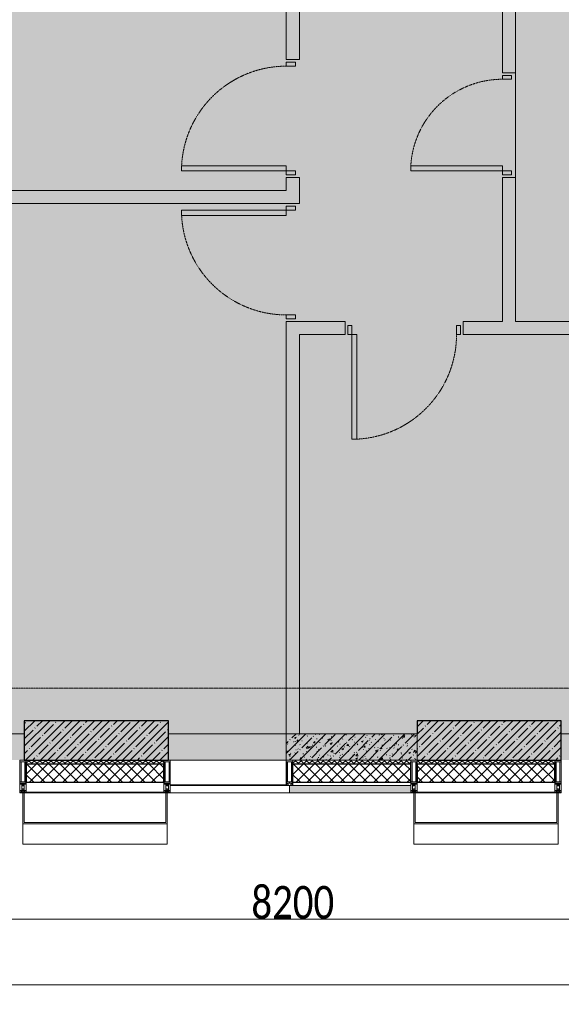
# Model space of a CAD drawing. Header units: millimetres. Extents: x -542966 to 178656, y -69521 to 267189.
# Tile 92 of 256: x -190288 to -186153, y 223020 to 230541. Entities that reach past the tile are written whole.
import ezdxf

# ---------------------------------------------------------------- set-up
doc = ezdxf.new("R2010")
doc.units = ezdxf.units.MM
doc.linetypes.add('-D1-02х01', pattern=[3, 2, -1])
doc.linetypes.add('-D1d1-15x02', pattern=[19, 15, -2, 0, -2])
doc.layers.get('Defpoints').update_dxf_attribs({"color": 31})
for name, color, linetype, lineweight in [('_0', 7, 'Continuous', 13), ('A-ANNO-DIMS', 8, 'Continuous', 5), ('A-COLS', 7, 'Continuous', 5), ('A-DETL-GENF', 7, 'Continuous', 5), ('A-DOOR', 7, 'Continuous', 5), ('A-FLOR', 7, 'Continuous', 5), ('A-GLAZ-CURT', 8, 'Continuous', 5), ('A-GLAZ-CWMG', 8, 'Continuous', 5), ('A-WALL', 7, 'Continuous', 5), ('A-WALL-FNSH', 8, 'Continuous', 5), ('I-WALL', 7, 'Continuous', 5), ('S-COLS', 7, 'Continuous', 5), ('S-GRID', 7, 'Continuous', 5)]:
    doc.layers.add(name, color=color, linetype=linetype, lineweight=lineweight)
doc.styles.add('Calibri Light', font='calibril.ttf', dxfattribs={"width": 0.8, "height": 250})
doc.dimstyles.new('2_5', dxfattribs={"dimscale": 304.8, "dimtxt": 294.337106, "dimasz": 0.492126, "dimexe": 0.492126, "dimexo": 0.492126, "dimgap": 0, "dimtad": 1, "dimdec": 0, "dimrnd": 5, "dimdsep": 46, "dimtxsty": 'Calibri Light', "dimblk1": 'OBLIQUE', "dimblk2": 'OBLIQUE', "dimsah": 1, "dimcen": 0.09, "dimdle": 0.492126, "dimazin": 0, "dimtfac": 1, "dimtdec": 4, "dimtix": 1, "dimtmove": 0, "dimatfit": 3, "dimfxl": 1, "dimtvp": 1, "dimtolj": 1, "dimtzin": 0, "dimlwd": 5, "dimlwe": 5, "dimarcsym": 2})
pattern_1 = [(45, (0, 0), (-21.2132, 21.2132), []), (135, (0, 0), (-21.2132, -21.2132), [])]
pattern_2 = [(45, (0, 0), (-42.4264, 42.4264), []), (135, (0, 0), (-42.4264, -42.4264), [])]
pattern_3 = [(45, (-192252.935, 225386.45), (-57.0246, 57.0246), []), (45, (-192195.91, 225386.45), (-57.0246, 57.0246), [100.806, -20.161, 3.353, -16.808])]

# ---------------------------------------------------------------- blocks, each defined once
blk = doc.blocks.new('Rectangular Mullion - 50Wx250H-V1-50_AS_M_L19')
at = {"layer": 'A-DETL-GENF'}
for p, q in [((-25, 65.2), (-25, 250)), ((-25, 250), (0, 250)), ((-23, 237.3), (0, 237.3)), ((-23, 237.3), (-23, 73.6)), ((-14.9, 84), (-14.9, 237.3)), ((25, 250), (0, 250)), ((23, 237.3), (0, 237.3)), ((14.9, 84), (14.9, 237.3)), ((23, 237.3), (23, 73.6)), ((25, 65.2), (25, 250)), ((0, 84), (-23, 84)), ((0, 84), (23, 84)), ((-14, 65.2), (-25, 65.2)), ((-23.8, 14.6), (-25, 14.2)), ((-25, 0), (-25, 14.2)), ((-22.3, 17), (-23.8, 17)), ((-23.8, 17), (-23.8, 14.6)), ((-22.5, 10.6), (-23.8, 14.6)), ((-22.5, 10.6), (-23.7, 9.9)), ((-23.7, 1.3), (-23.7, 9.9)), ((-23.7, 1.3), (-11.8, 1.3)), ((-23.2, 10.2), (-22.5, 8)), ((-0.5, 73.6), (-23, 73.6)), ((-22.5, 8), (-22.5, 4.5)), ((-21.3, 4.5), (-22.5, 4.5)), ((-22.3, 17), (-22.3, 16)), ((-22.3, 16), (-21.3, 16)), ((-19, 17.6), (-21.3, 16)), ((-21.3, 4.5), (-21.3, 6.5)), ((-21.3, 6.5), (-14.2, 6.5)), ((-18.4, 16.6), (-19, 17.6)), ((-7.4, 16.6), (-18.4, 16.6)), ((-14.2, 6.5), (-14.2, 4.5)), ((-13.2, 4.5), (-14.2, 4.5)), ((-14, 71.3), (-14, 65.2)), ((-10, 71.3), (-14, 71.3)), ((-13.2, 4.5), (-12.2, 7.2)), ((-12.7, 7.6), (-11.3, 11.4)), ((-12.7, 7.6), (-11.8, 6.9)), ((-12.2, 9), (-12.2, 14.8)), ((-12.2, 14.8), (0, 14.8)), ((-11.8, 1.3), (-11.8, 6.9)), ((-10.5, 11.2), (-11.3, 11.4)), ((-10.5, 1.5), (-10.5, 11.2)), ((-4.8, 1.5), (-10.5, 1.5)), ((-10, 53), (-10, 71.3)), ((-8.7, 53), (-10, 53)), ((-10, 53), (-10, 17)), ((-10, 17), (-7.5, 17)), ((-8.7, 53), (-7, 54.7)), ((-8.5, 23), (-1.5, 30)), ((-8.5, 18.5), (-8.5, 23)), ((-7.5, 18.5), (-8.5, 18.5)), ((-7.5, 17), (-7.5, 18.5)), ((-7.4, 18), (-7.4, 16.6)), ((-2.6, 18), (-7.4, 18)), ((-7, 65.2), (-5.9, 67.3)), ((-7, 65.2), (-7, 54.7)), ((-4.1, 67.3), (-5.9, 67.3)), ((0, 8), (-4.8, 8)), ((-4.8, 1.5), (-4.8, 8)), ((-4.1, 67.3), (-2.9, 65.1)), ((-2.9, 65.1), (-2.9, 54.6)), ((-1.3, 53), (-2.9, 54.6)), ((-2.6, 18), (-2.6, 16.8)), ((-2.6, 16.8), (0, 16.8)), ((-1.5, 30), (0, 30)), ((0, 53), (-1.3, 53)), ((0, 53), (1.3, 53)), ((1.5, 30), (0, 30)), ((2.6, 16.8), (0, 16.8)), ((0, 14.8), (0, 16.8)), ((0, 14.8), (0, 16.8)), ((12.2, 14.8), (0, 14.8)), ((0, 0), (0, 8)), ((0, 8), (4.8, 8)), ((0, 0), (0, 8)), ((0.5, 73.6), (23, 73.6)), ((1.3, 53), (2.9, 54.6)), ((8.5, 23), (1.5, 30)), ((2.6, 18), (2.6, 16.8)), ((2.6, 18), (7.4, 18)), ((4.1, 67.3), (2.9, 65.1)), ((2.9, 65.1), (2.9, 54.6)), ((4.1, 67.3), (5.9, 67.3)), ((4.8, 1.5), (4.8, 8)), ((4.8, 1.5), (10.5, 1.5)), ((7, 65.2), (5.9, 67.3)), ((7, 65.2), (7, 54.7)), ((8.7, 53), (7, 54.7)), ((7.4, 18), (7.4, 16.6)), ((7.4, 16.6), (18.4, 16.6)), ((7.5, 18.5), (8.5, 18.5)), ((7.5, 17), (7.5, 18.5)), ((10, 17), (7.5, 17)), ((8.5, 18.5), (8.5, 23)), ((8.7, 53), (10, 53)), ((10, 71.3), (14, 71.3)), ((10, 53), (10, 71.3)), ((10, 53), (10, 17)), ((10.5, 11.2), (11.3, 11.4)), ((10.5, 1.5), (10.5, 11.2)), ((12.7, 7.6), (11.3, 11.4)), ((12.7, 7.6), (11.8, 6.9)), ((11.8, 1.3), (11.8, 6.9)), ((23.7, 1.3), (11.8, 1.3)), ((12.2, 9), (12.2, 14.8)), ((13.2, 4.5), (12.2, 7.2)), ((13.2, 4.5), (14.2, 4.5)), ((14, 71.3), (14, 65.2)), ((14, 65.2), (25, 65.2)), ((21.3, 6.5), (14.2, 6.5)), ((14.2, 6.5), (14.2, 4.5)), ((18.4, 16.6), (19, 17.6)), ((19, 17.6), (21.3, 16)), ((22.3, 16), (21.3, 16)), ((21.3, 4.5), (21.3, 6.5)), ((21.3, 4.5), (22.5, 4.5)), ((22.3, 17), (22.3, 16)), ((22.3, 17), (23.8, 17)), ((22.5, 10.6), (23.8, 14.6)), ((22.5, 10.6), (23.7, 9.9)), ((23.2, 10.2), (22.5, 8)), ((22.5, 8), (22.5, 4.5)), ((23.7, 1.3), (23.7, 9.9)), ((23.8, 17), (23.8, 14.6)), ((23.8, 14.6), (25, 14.2)), ((25, 0), (25, 14.2)), ((-25, 0), (0, 0)), ((25, 0), (0, 0))]:
    blk.add_line(p, q, dxfattribs=at)
for centre, start, end in [((-0.5, 73.1), 360, 90), ((0.5, 73.1), 90, 180)]:
    blk.add_arc(centre, 0.5, start, end, dxfattribs=at)
blk = doc.blocks.new('Rectangular Mullion - R_StandardFrame_50Wx250H-4752222-50_AS_M_L19')
at = {"layer": 'A-GLAZ-CWMG', "lineweight": 9}
for p, q in [((-25, 0), (-25, 250)), ((-25, 250), (25, 250)), ((25, 250), (25, 0)), ((25, 0), (-25, 0))]:
    blk.add_line(p, q, dxfattribs=at)
blk = doc.blocks.new('Rectangular Mullion - R_StandardFrame_50Wx250H-4781550-50_AS_M_L19')
at = {"layer": 'A-GLAZ-CWMG', "lineweight": 9}
for p, q in [((-25, 0), (-25, 250)), ((-25, 250), (25, 250)), ((25, 250), (25, 0)), ((25, 0), (-25, 0))]:
    blk.add_line(p, q, dxfattribs=at)
blk = doc.blocks.new('System Panel - A_PAN_Glass-4783174-50_AS_M_L19')
at = {"layer": 'A-GLAZ-CURT'}
for p, q in [((455, 0), (-455, 0)), ((-455, 0), (-455, -55)), ((455, -55), (455, 0)), ((-441, -55), (455, -55))]:
    blk.add_line(p, q, dxfattribs=at)
blk = doc.blocks.new('Rectangular Mullion - 50Wx250H-3038606-50_AS_M_L19')
at = {"layer": 'A-DETL-GENF'}
for p, q in [((0, 250), (-25, 250)), ((-25, 250), (-25, 237.3)), ((-25, 65.2), (-25, 250)), ((-25, 250), (0, 250)), ((-23, 237.3), (0, 237.3)), ((-23, 237.3), (0, 237.3)), ((-23, 237.3), (-23, 73.6)), ((0, 237.3), (-14.9, 237.3)), ((-14.9, 237.3), (-14.9, 84)), ((-14.9, 84), (-14.9, 237.3)), ((25, 250), (0, 250)), ((25, 250), (0, 250)), ((14.9, 237.3), (0, 237.3)), ((0, 237.3), (23, 237.3)), ((23, 237.3), (0, 237.3)), ((14.9, 84), (14.9, 237.3)), ((14.9, 84), (14.9, 237.3)), ((23, 237.3), (23, 73.6)), ((25, 237.3), (25, 250)), ((25, 65.2), (25, 250)), ((0, 84), (-23, 84)), ((-23, 84), (-23, 73.6)), ((0, 84), (-23, 84)), ((-14.9, 84), (0, 84)), ((0, 84), (14.9, 84)), ((23, 84), (0, 84)), ((0, 84), (0, 73.6)), ((0, 84), (23, 84)), ((0, 73.6), (0, 84)), ((23, 73.6), (23, 84)), ((-25, 73.6), (-25, 65.2)), ((-25, 65.2), (-25, 60.2)), ((-10, 65.2), (-25, 65.2)), ((-25, 65.2), (-25, 60.2)), ((-25, 65.2), (-10, 65.2)), ((-10, 65.2), (-25, 65.2)), ((-23, 73.6), (0, 73.6)), ((0, 73.6), (-23, 73.6)), ((-0.5, 73.6), (-23, 73.6)), ((-10, 55), (-14, 55)), ((-14, 55), (-10, 55)), ((-10, 55), (-10, 65.2)), ((-10, 65.2), (-10, 55)), ((-10, 55), (-10, 65.2)), ((-10, 55), (0, 55)), ((0, 55), (-10, 55)), ((0, 73.6), (23, 73.6)), ((23, 73.6), (0, 73.6)), ((0, 55), (10, 55)), ((0, 55), (10, 55)), ((0.5, 73.6), (23, 73.6)), ((10, 65.2), (10, 55)), ((25, 65.2), (10, 65.2)), ((10, 55), (10, 65.2)), ((10, 65.2), (25, 65.2)), ((10, 65.2), (25, 65.2)), ((10, 55), (10, 65.2)), ((10, 55), (14, 55)), ((10, 55), (14, 55)), ((25, 65.2), (25, 73.6)), ((25, 65.2), (25, 60.2)), ((25, 60.2), (25, 65.2))]:
    blk.add_line(p, q, dxfattribs=at)
for centre, start, end in [((-14, 69.1), 218.97226, 270), ((-14, 69.1), 218.97226, 270), ((-14, 69.1), 218.97226, 270), ((14, 69.1), 270, 321.02774), ((14, 69.1), 270, 321.02774), ((14, 69.1), 270, 321.02774)]:
    blk.add_arc(centre, 14.1, start, end, dxfattribs=at)
blk = doc.blocks.new('Rectangular Mullion - R_InvisibleFrame_50Wx250H-4771115-50_AS_M_L19')
at = {"layer": 'A-GLAZ-CWMG', "lineweight": 9}
for p, q in [((-25, 73.6), (-25, 237.3)), ((25, 237.3), (25, 73.6))]:
    blk.add_line(p, q, dxfattribs=at)
blk = doc.blocks.new('Rectangular Mullion - R_InvisibleFrame_50Wx250H-3511256-50_AS_M_L19')
at = {"layer": 'A-GLAZ-CWMG'}
for p, q in [((4000, -500), (3115, -500)), ((4000, -690), (3115, -690))]:
    blk.add_line(p, q, dxfattribs=at)
blk = doc.blocks.new('RST_AR_KMN_R22_B3_FCD_rvt-1-50_AS_M_L19')
at = {"layer": 'A-WALL'}
h = blk.add_hatch(dxfattribs=at)
h.set_pattern_fill('FP_6', color=256, style=0, pattern_type=2)
h.set_pattern_definition(pattern_1)
h.paths.add_polyline_path([(3065, -530), (3065, -500), (2015, -500), (2015, -530)])
h = blk.add_hatch(dxfattribs=at)
h.set_pattern_fill('FP_6', color=256, style=0, pattern_type=2)
h.set_pattern_definition(pattern_1)
h.paths.add_polyline_path([(4746.3, -530), (4950, -530), (4950, -500), (4050, -500), (4050, -512.7), (4039.9, -512.7), (4039.9, -530), (4050, -530)])
h = blk.add_hatch(dxfattribs=at)
h.set_pattern_fill('FP_6', color=256, style=0, pattern_type=2)
h.set_pattern_definition(pattern_1)
h.paths.add_polyline_path([(5000, -530), (6050, -530), (6050, -500), (5000, -500)])
h = blk.add_hatch(dxfattribs=at)
h.set_pattern_fill('FP_7', color=256, style=0, pattern_type=2)
h.set_pattern_definition(pattern_2)
h.paths.add_polyline_path([(3065, -670), (3065, -530), (2015, -530), (2015, -670)])
h = blk.add_hatch(dxfattribs=at)
h.set_pattern_fill('FP_7', color=256, style=0, pattern_type=2)
h.set_pattern_definition(pattern_2)
h.paths.add_polyline_path([(4950, -670), (4950, -530), (4039.9, -530), (4039.9, -666.1), (4048, -666.1), (4048, -670), (4746.3, -670)])
h = blk.add_hatch(dxfattribs=at)
h.set_pattern_fill('FP_7', color=256, style=0, pattern_type=2)
h.set_pattern_definition(pattern_2)
h.paths.add_polyline_path([(6050, -670), (6050, -530), (5000, -530), (5000, -670), (5534.9, -670)])
at = {"layer": 'A-WALL', "true_color": 0xeff9fa}
blk.add_hatch(color=7, dxfattribs=at).paths.add_polyline_path([(4090.5, -750), (4950, -750), (4950, -695), (4025, -695), (4025, -750), (4050, -750)])
at = {"layer": 'A-COLS', "lineweight": 18}
for p, q in [((1990, -750), (1990, -988.5)), ((2000, -750), (1990, -750)), ((2000, -978.5), (2000, -750)), ((3090, -750), (3080, -750)), ((3080, -750), (3080, -978.5)), ((3090, -988.5), (3090, -750)), ((4975, -750), (4975, -988.5)), ((4985, -750), (4975, -750)), ((4985, -978.5), (4985, -750)), ((6075, -750), (6065, -750)), ((6065, -750), (6065, -978.5)), ((6075, -988.5), (6075, -750)), ((1990, -988.5), (3090, -988.5)), ((3080, -978.5), (2000, -978.5)), ((4975, -988.5), (6075, -988.5)), ((6065, -978.5), (4985, -978.5))]:
    blk.add_line(p, q, dxfattribs=at)
at = {"layer": 'A-COLS'}
for p, q in [((1990, -1143.3), (1990, -988.5)), ((3090, -988.5), (3090, -1143.3)), ((4975, -1143.3), (4975, -988.5)), ((6075, -988.5), (6075, -1143.3)), ((1990, -1143.3), (3090, -1143.3)), ((4975, -1143.3), (6075, -1143.3))]:
    blk.add_line(p, q, dxfattribs=at)
at = {"layer": 'A-WALL'}
for p, q in [((3065, -500), (2015, -500)), ((2015, -500), (2015, -530)), ((3065, -530), (3065, -500)), ((4950, -500), (4050, -500)), ((4950, -530), (4950, -500)), ((6050, -500), (5000, -500)), ((5000, -500), (5000, -530)), ((6050, -530), (6050, -500)), ((2015, -670), (2015, -745)), ((3065, -745), (3065, -670)), ((4950, -695), (4950, -670)), ((5000, -670), (5000, -745)), ((6050, -745), (6050, -670)), ((2015, -745), (3065, -745)), ((4039, -695), (4950, -695)), ((5000, -745), (6050, -745))]:
    blk.add_line(p, q, dxfattribs=at)
at = {"layer": 'A-WALL', "lineweight": 25}
for p, q in [((2015, -530), (2015, -670)), ((2015, -530), (3065, -530)), ((3065, -670), (3065, -530)), ((4039.9, -530), (4950, -530)), ((4950, -670), (4950, -530)), ((5000, -530), (5000, -670)), ((5000, -530), (6050, -530)), ((6050, -670), (6050, -530)), ((2015, -670), (3065, -670)), ((4048, -670), (4950, -670)), ((5000, -670), (6050, -670))]:
    blk.add_line(p, q, dxfattribs=at)
at = {"layer": 'A-WALL-FNSH'}
for p, q in [((2015, -745), (2015, -750)), ((2015, -750), (3065, -750)), ((3065, -750), (3065, -745)), ((4025, -695), (4025, -750)), ((4025, -750), (4950, -750)), ((4950, -750), (4950, -695)), ((5000, -745), (5000, -750)), ((5000, -750), (6050, -750)), ((6050, -750), (6050, -745))]:
    blk.add_line(p, q, dxfattribs=at)
at = {"layer": 'A-GLAZ-CURT', "lineweight": 5, "rotation": 180}
blk.add_blockref('System Panel - A_PAN_Glass-4783174-50_AS_M_L19', (3570, -750), dxfattribs=at)
at = {"layer": 'A-GLAZ-CWMG', "lineweight": 5, "extrusion": (0, 0, -1)}
for name, p in [('Rectangular Mullion - 50Wx250H-V1-50_AS_M_L19', (-1990, -750)), ('Rectangular Mullion - R_StandardFrame_50Wx250H-4752222-50_AS_M_L19', (-1990, -750)), ('Rectangular Mullion - 50Wx250H-V1-50_AS_M_L19', (-3090, -750)), ('Rectangular Mullion - R_StandardFrame_50Wx250H-4752222-50_AS_M_L19', (-3090, -750)), ('Rectangular Mullion - 50Wx250H-3038606-50_AS_M_L19', (-4025, -750)), ('Rectangular Mullion - R_InvisibleFrame_50Wx250H-4771115-50_AS_M_L19', (-4025, -750)), ('Rectangular Mullion - 50Wx250H-V1-50_AS_M_L19', (-4975, -750)), ('Rectangular Mullion - R_StandardFrame_50Wx250H-4781550-50_AS_M_L19', (-4975, -750)), ('Rectangular Mullion - 50Wx250H-V1-50_AS_M_L19', (-6075, -750)), ('Rectangular Mullion - R_StandardFrame_50Wx250H-4752222-50_AS_M_L19', (-6075, -750))]:
    blk.add_blockref(name, p, dxfattribs=at)
at = {"layer": 'A-GLAZ-CWMG', "lineweight": 5}
blk.add_blockref('Rectangular Mullion - R_InvisibleFrame_50Wx250H-3511256-50_AS_M_L19', (0, 0), dxfattribs=at)
blk = doc.blocks.new('A_DOR_Door - INT_Single_900Wx2100H-4592499-50_AS_M_L19')
at = {"layer": 'A-DOOR'}
for p, q in [((-430, 20), (-400, 20)), ((-430, -50), (-430, 20)), ((-400, 20), (-400, -50)), ((400, -50), (400, 20)), ((400, 20), (430, 20)), ((430, 20), (430, -50)), ((-400, -50), (-430, -50)), ((-400, -50), (-400, -850)), ((-360, -50), (-400, -50)), ((-400, -50), (-400, -850)), ((-360, -850), (-360, -50)), ((430, -50), (400, -50)), ((-400, -850), (-360, -850))]:
    blk.add_line(p, q, dxfattribs=at)
at = {"layer": 'A-DOOR', "linetype": '-D1-02х01'}
blk.add_arc((-400, -50), 800, 270, 0, dxfattribs=at)
blk = doc.blocks.new('A_DOR_Door - INT_3_Single_800Wx2100H-4592634-50_AS_M_L19')
at = {"layer": 'A-DOOR'}
for p, q in [((-350, 50), (-350, 750)), ((-350, 750), (-310, 750)), ((-350, 50), (-350, 750)), ((-310, 750), (-310, 50)), ((-380, 50), (-380, -20)), ((-350, 50), (-380, 50)), ((-310, 50), (-350, 50)), ((-350, -20), (-350, 50)), ((380, 50), (350, 50)), ((350, 50), (350, -20)), ((380, -20), (380, 50)), ((-380, -20), (-350, -20)), ((350, -20), (380, -20))]:
    blk.add_line(p, q, dxfattribs=at)
at = {"layer": 'A-DOOR', "linetype": '-D1-02х01'}
blk.add_arc((-350, 50), 700, 360, 90, dxfattribs=at)
blk = doc.blocks.new('A_DOR_Door - INT_Single_900Wx2100H-4592589-50_AS_M_L19')
at = {"layer": 'A-DOOR'}
for p, q in [((-400, 50), (-400, 850)), ((-400, 850), (-360, 850)), ((-400, 50), (-400, 850)), ((-360, 850), (-360, 50)), ((-430, 50), (-430, -20)), ((-400, 50), (-430, 50)), ((-360, 50), (-400, 50)), ((-400, -20), (-400, 50)), ((430, 50), (400, 50)), ((400, 50), (400, -20)), ((430, -20), (430, 50)), ((-430, -20), (-400, -20)), ((400, -20), (430, -20))]:
    blk.add_line(p, q, dxfattribs=at)
at = {"layer": 'A-DOOR', "linetype": '-D1-02х01'}
blk.add_arc((-400, 50), 800, 360, 90, dxfattribs=at)
blk = doc.blocks.new('_Oblique')
at = {"color": 0, "linetype": 'ByBlock', "lineweight": -2}
blk.add_line((-0.5, -0.5), (0.5, 0.5), dxfattribs=at)
blk = doc.blocks.new('*D12510')
at = {"layer": 'A-ANNO-DIMS', "color": 0, "lineweight": 5, "transparency": 16777216}
for p, q in [((-192452.9, 223670.3), (-183952.9, 223670.3)), ((-192302.9, 223626.4), (-192302.9, 223520.3)), ((-184102.9, 223626.4), (-184102.9, 223520.3))]:
    blk.add_line(p, q, dxfattribs=at)
at = {"layer": 'Defpoints', "color": 0, "transparency": 16777216}
for p in [(-192302.9, 223776.4), (-184102.9, 223776.4), (-184102.9, 223670.3)]:
    blk.add_point(p, dxfattribs=at)
at = {"layer": 'A-ANNO-DIMS', "color": 0, "lineweight": 5, "transparency": 16777216, "xscale": 150, "yscale": 150, "zscale": 150, "rotation": 180}
blk.add_blockref('_Oblique', (-192302.9, 223670.3), dxfattribs=at)
at = {"layer": 'A-ANNO-DIMS', "color": 0, "lineweight": 5, "transparency": 16777216, "xscale": 150, "yscale": 150, "zscale": 150}
blk.add_blockref('_Oblique', (-184102.9, 223670.3), dxfattribs=at)
at = {"layer": 'A-ANNO-DIMS', "color": 0, "transparency": 16777216, "insert": (-188202.9, 223798), "char_height": 250, "width": 799.053, "attachment_point": 5, "style": 'Calibri Light'}
blk.add_mtext('\\A1;8200', dxfattribs=at)
blk = doc.blocks.new('*D12515')
at = {"layer": 'A-ANNO-DIMS', "color": 0, "lineweight": 5, "transparency": 16777216}
for p, q in [((-192452.9, 223170.3), (-155152.9, 223170.3)), ((-192302.9, 223126.4), (-192302.9, 223020.3)), ((-155302.9, 223126.4), (-155302.9, 223020.3))]:
    blk.add_line(p, q, dxfattribs=at)
at = {"layer": 'Defpoints', "color": 0, "transparency": 16777216}
for p in [(-192302.9, 223276.4), (-155302.9, 223276.4), (-155302.9, 223170.3)]:
    blk.add_point(p, dxfattribs=at)
at = {"layer": 'A-ANNO-DIMS', "color": 0, "lineweight": 5, "transparency": 16777216, "xscale": 150, "yscale": 150, "zscale": 150, "rotation": 180}
blk.add_blockref('_Oblique', (-192302.9, 223170.3), dxfattribs=at)
at = {"layer": 'A-ANNO-DIMS', "color": 0, "lineweight": 5, "transparency": 16777216, "xscale": 150, "yscale": 150, "zscale": 150}
blk.add_blockref('_Oblique', (-155302.9, 223170.3), dxfattribs=at)
at = {"layer": 'A-ANNO-DIMS', "color": 0, "transparency": 16777216, "insert": (-173802.9, 223298), "char_height": 250, "width": 978.55, "attachment_point": 5, "style": 'Calibri Light'}
blk.add_mtext('\\A1;37000', dxfattribs=at)

msp = doc.modelspace()

# ---------------------------------------------------------------- hatches: boundary and pattern name
at = {"layer": '_0', "transparency": 33554534}
h = msp.add_hatch(color=252, dxfattribs=at)
h.dxf.hatch_style = 1
h.paths.add_polyline_path([(-154802.1, 224885.6), (-192753.7, 224885.6), (-192753.7, 254837.2), (-154802.1, 254837.2)])
h.paths.add_polyline_path([(-186502.9, 232136.4), (-186502.9, 235386.4), (-183902.9, 235386.4), (-183902.9, 239436.4), (-179002.9, 239436.4), (-179002.9, 237936.4), (-177402.9, 237936.4), (-177402.9, 244336.4), (-185852.9, 244336.4), (-185852.9, 246136.4), (-186852.9, 246136.4), (-186852.9, 248136.4), (-182952.9, 248136.4), (-182952.9, 246386.4), (-163952.9, 246386.4), (-163952.9, 248136.4), (-160672.9, 248136.4), (-160672.9, 246136.4), (-161752.9, 246136.4), (-161752.9, 244336.4), (-169802.9, 244336.4), (-169802.9, 235386.4), (-161802.9, 235386.4), (-161802.9, 234986.4), (-161302.9, 234986.4), (-161302.9, 232136.4), (-163402.9, 232136.4), (-163402.9, 233336.4), (-183902.9, 233336.4), (-183902.9, 232136.4)], flags=16)
at = {"layer": 'I-WALL'}
h = msp.add_hatch(dxfattribs=at)
h.set_pattern_fill('FP_43', color=256, style=0, pattern_type=2)
h.set_pattern_definition([(45, (-192252.93, 225386.45), (-75.4342, 75.4342), [106.68, -17.78, 3.556, -17.78]), (45, (-192252.93, 225461.84), (-75.4342, 75.4342), []), (50, (-192252.93, 225386.45), (127.5292, -11.1576), [13.335, -146.685]), (355, (-192252.93, 225386.45), (-24.6697, 133.74), [10.668, -117.348]), (100.451, (-192242.31, 225385.52), (102.8597, 122.5818), [11.333, -124.663]), (46.184, (-192252.93, 225422.01), (189.755, -29.4304), [20.002, -220.027]), (96.636, (-192237.12, 225419.56), (166.182, 173.1996), [17, -186.995]), (351.184, (-192252.93, 225422.01), (166.184, 173.1976), [16.002, -176.022]), (21, (-192235.15, 225413.12), (106.1303, -71.586), [13.335, -146.685]), (326, (-192235.15, 225413.12), (43.262, 128.9318), [10.668, -117.348]), (71.451, (-192226.31, 225407.15), (149.392, 57.345), [11.333, -124.663]), (37.5, (-192252.935, 225386.45), (2.16223, 59.18836), [3.353, -112.573, 3.353, -115.773, -117.792]), (37.5, (-192252.935, 225386.45), (2.16223, 59.18836), [-235.052, 3.353, -114.44]), (7.5, (-192252.935, 225386.45), (46.77386, 70.12615), [3.353, -64.567, 3.353, -109.906, -44.894]), (7.5, (-192252.935, 225386.45), (46.77386, 70.12615), [-181.178, 3.353, -41.542]), (327.5, (-192292.584, 225386.45), (94.91367, -4.0101), [3.353, -41.097, 3.353, -135.331, -184.023]), (327.5, (-192292.584, 225386.45), (94.91367, -4.0101), [-183.134, 3.353, -180.67]), (317.5, (-192310.36, 225386.45), (103.6906, 17.7988), [3.353, -54.432, 3.353, -88.748, -130.683]), (317.5, (-192310.36, 225386.45), (103.6906, 17.7988), [-149.885, 3.353, -127.33])])
h.paths.add_polyline_path([(-187252.9, 224886.4), (-187252.9, 225086.4), (-188252.9, 225086.4), (-188252.9, 224886.4), (-187506.6, 224886.4)])
at = {"layer": 'S-COLS'}
h = msp.add_hatch(dxfattribs=at)
h.set_pattern_fill('FP_1', color=256, style=0, pattern_type=2)
h.set_pattern_definition(pattern_3)
h.paths.add_polyline_path([(-190252.9, 224886.4), (-189152.9, 224886.4), (-189152.9, 225186.4), (-190252.9, 225186.4)])
h = msp.add_hatch(dxfattribs=at)
h.set_pattern_fill('FP_1', color=256, style=0, pattern_type=2)
h.set_pattern_definition(pattern_3)
h.paths.add_polyline_path([(-187252.9, 224886.4), (-186152.9, 224886.4), (-186152.9, 225186.4), (-187252.9, 225186.4), (-187252.9, 225086.4)])

# ---------------------------------------------------------------- linework, layer by layer
at = {"layer": 'A-FLOR'}
msp.add_line((-186502.9, 229336.4), (-186502.9, 230836.4), dxfattribs=at)
at = {"layer": 'A-WALL', "lineweight": 9}
for p, q in [((-187252.9, 225086.4), (-188252.9, 225086.4)), ((-188252.9, 225086.4), (-188252.9, 224886.4)), ((-188202.9, 224886.4), (-187252.9, 224886.4))]:
    msp.add_line(p, q, dxfattribs=at)
at = {"layer": 'A-WALL'}
msp.add_line((-187252.9, 224886.4), (-187252.9, 225086.4), dxfattribs=at)
at = {"layer": 'I-WALL'}
for p, q in [((-188252.9, 230236.4), (-188252.9, 231636.4)), ((-188152.9, 231636.4), (-188152.9, 230236.4)), ((-186602.9, 230136.4), (-186602.9, 230936.4)), ((-188152.9, 230236.4), (-188252.9, 230236.4)), ((-186502.9, 230136.4), (-186602.9, 230136.4)), ((-188252.9, 229236.4), (-188252.9, 229336.4)), ((-188252.9, 229336.4), (-188152.9, 229336.4)), ((-188152.9, 229336.4), (-188152.9, 229136.4)), ((-186602.9, 228236.4), (-186602.9, 229336.4)), ((-186602.9, 229336.4), (-186502.9, 229336.4)), ((-186502.9, 229336.4), (-186502.9, 228236.4)), ((-192552.9, 229236.4), (-188252.9, 229236.4)), ((-188152.9, 229136.4), (-192552.9, 229136.4)), ((-188252.9, 228236.4), (-187802.9, 228236.4)), ((-188252.9, 225086.4), (-188252.9, 228236.4)), ((-187802.9, 228236.4), (-187802.9, 228136.4)), ((-186902.9, 228236.4), (-186602.9, 228236.4)), ((-186902.9, 228136.4), (-186902.9, 228236.4)), ((-186502.9, 228236.4), (-185802.9, 228236.4)), ((-187802.9, 228136.4), (-188152.9, 228136.4)), ((-188152.9, 228136.4), (-188152.9, 225086.4)), ((-185802.8, 228136.4), (-186902.9, 228136.4)), ((-192552.9, 225086.4), (-190252.9, 225086.4)), ((-189152.9, 225086.4), (-188252.9, 225086.4)), ((-186152.9, 225086.4), (-184252.9, 225086.4))]:
    msp.add_line(p, q, dxfattribs=at)
at = {"layer": 'S-COLS', "lineweight": 25}
for p, q in [((-189152.9, 225186.4), (-190252.9, 225186.4)), ((-190252.9, 225186.4), (-190252.9, 224886.4)), ((-189152.9, 224886.4), (-189152.9, 225186.4)), ((-186152.9, 225186.4), (-187252.9, 225186.4)), ((-187252.9, 225186.4), (-187252.9, 225086.4)), ((-186152.9, 224886.4), (-186152.9, 225186.4)), ((-190252.9, 224886.4), (-189152.9, 224886.4)), ((-187252.9, 224886.4), (-186152.9, 224886.4))]:
    msp.add_line(p, q, dxfattribs=at)
at = {"layer": 'S-COLS'}
msp.add_line((-187252.9, 225086.4), (-187252.9, 224886.4), dxfattribs=at)
at = {"layer": 'S-GRID', "linetype": '-D1d1-15x02'}
msp.add_line((-195223.5, 225436.4), (-153326.2, 225436.4), dxfattribs=at)

# ---------------------------------------------------------------- block references
at = {"lineweight": 5}
msp.add_blockref('RST_AR_KMN_R22_B3_FCD_rvt-1-50_AS_M_L19', (-192252.9, 225386.4), dxfattribs=at)
at = {"layer": 'A-DOOR', "color": 8, "true_color": 0x7f7f7f}
for name, p, rotation in [('A_DOR_Door - INT_Single_900Wx2100H-4592589-50_AS_M_L19', (-188202.9, 229786.4), 90), ('A_DOR_Door - INT_3_Single_800Wx2100H-4592634-50_AS_M_L19', (-186552.9, 229736.4), 90), ('A_DOR_Door - INT_Single_900Wx2100H-4592499-50_AS_M_L19', (-188202.9, 228686.4), 270)]:
    msp.add_blockref(name, p, dxfattribs=dict(at, rotation=rotation))
msp.add_blockref('A_DOR_Door - INT_Single_900Wx2100H-4592499-50_AS_M_L19', (-187352.9, 228186.4), dxfattribs=at)

# ---------------------------------------------------------------- dimensions: what is measured, and where the dimension line sits
at = {"layer": 'A-ANNO-DIMS'}
for base, p1, p2, override, picture, middle in [((-184102.9, 223670.3), (-192302.9, 223776.4), (-184102.9, 223776.4), {"dimpost": '<>', "dimfxl": 8200}, '*D12510', (-188202.9, 223798)), ((-155302.9, 223170.3), (-192302.9, 223276.4), (-155302.9, 223276.4), {"dimpost": '<>', "dimfxl": 37000}, '*D12515', (-173802.9, 223298))]:
    dim = msp.add_linear_dim(base=base, p1=p1, p2=p2, dimstyle='2_5', override=override, dxfattribs=at)
    dim.commit()
    dim.dimension.update_dxf_attribs({"geometry": picture, "text_midpoint": middle})

doc.saveas('drawing.dxf')
